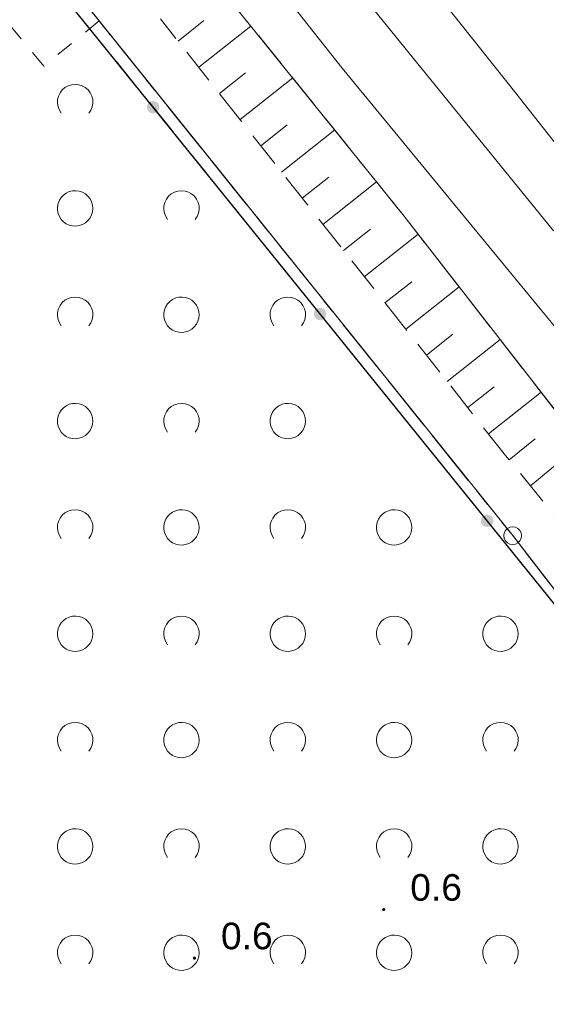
# Model space of a CAD drawing. Extents: x 5474185 to 5474933, y 5916077 to 5916824.
# Tile 96 of 256: x 5474430 to 5474445, y 5916633 to 5916661. Entities that reach past the tile are written whole.
import ezdxf

# ---------------------------------------------------------------- set-up
doc = ezdxf.new("R2010")
doc.units = 0
for name, pattern in [('PRZER1-1', [1, 0.5, -0.5]), ('PRZER2-1', [1.5, 1, -0.5]), ('PRZER3-1', [2, 1.5, -0.5])]:
    doc.linetypes.add(name, pattern=pattern)
for name, color, linetype, lineweight in [('GEPPGD', 253, 'CONTINUOUS', 18), ('GESDZI', 253, 'CONTINUOUS', 18), ('GESKKL', 253, 'CONTINUOUS', 18), ('GESUZY', 253, 'CONTINUOUS', 18), ('GSLKOG', 253, 'CONTINUOUS', 35), ('GSPWPN', 253, 'CONTINUOUS', 13), ('GSPWPN_O', 253, 'CONTINUOUS', 13), ('GSSPDR', 253, 'CONTINUOUS', 18), ('GSSTZI', 254, 'CONTINUOUS', 18), ('GSSZAD', 254, 'CONTINUOUS', 18), ('GSSZSN', 254, 'CONTINUOUS', 18)]:
    doc.layers.add(name, color=color, linetype=linetype, lineweight=lineweight)
doc.styles.add('Arial', font='arial.ttf')

msp = doc.modelspace()

# ---------------------------------------------------------------- hatches: boundary and pattern name
at = {"layer": 'GSLKOG'}
for points in [[(5474433.526898, 5916657.953057), (5474433.482493, 5916657.963791), (5474433.442378, 5916657.985651), (5474433.409289, 5916658.017149), (5474433.385479, 5916658.056138), (5474433.372572, 5916658.099961), (5474433.371446, 5916658.145631), (5474433.38218, 5916658.190036), (5474433.40404, 5916658.230151), (5474433.435538, 5916658.263241), (5474433.474526, 5916658.28705), (5474433.51835, 5916658.299958), (5474433.56402, 5916658.301084), (5474433.608425, 5916658.29035), (5474433.64854, 5916658.26849), (5474433.681629, 5916658.236992), (5474433.705439, 5916658.198003), (5474433.718346, 5916658.15418), (5474433.719472, 5916658.10851), (5474433.708739, 5916658.064105), (5474433.686878, 5916658.02399), (5474433.65538, 5916657.9909), (5474433.616392, 5916657.967091), (5474433.572568, 5916657.954183)], [(5474433.526898, 5916657.953057), (5474433.482493, 5916657.963791), (5474433.442378, 5916657.985651), (5474433.409289, 5916658.017149), (5474433.385479, 5916658.056138), (5474433.372572, 5916658.099961), (5474433.371446, 5916658.145631), (5474433.38218, 5916658.190036), (5474433.40404, 5916658.230151), (5474433.435538, 5916658.263241), (5474433.474526, 5916658.28705), (5474433.51835, 5916658.299958), (5474433.56402, 5916658.301084), (5474433.608425, 5916658.29035), (5474433.64854, 5916658.26849), (5474433.681629, 5916658.236992), (5474433.705439, 5916658.198003), (5474433.718346, 5916658.15418), (5474433.719472, 5916658.10851), (5474433.708739, 5916658.064105), (5474433.686878, 5916658.02399), (5474433.65538, 5916657.9909), (5474433.616392, 5916657.967091), (5474433.572568, 5916657.954183)], [(5474438.237816, 5916652.117198), (5474438.193411, 5916652.127932), (5474438.153296, 5916652.149792), (5474438.120207, 5916652.18129), (5474438.096397, 5916652.220279), (5474438.08349, 5916652.264102), (5474438.082364, 5916652.309772), (5474438.093098, 5916652.354177), (5474438.114958, 5916652.394292), (5474438.146456, 5916652.427381), (5474438.185444, 5916652.451191), (5474438.229268, 5916652.464098), (5474438.274938, 5916652.465225), (5474438.319343, 5916652.454491), (5474438.359458, 5916652.43263), (5474438.392547, 5916652.401133), (5474438.416357, 5916652.362144), (5474438.429264, 5916652.318321), (5474438.43039, 5916652.272651), (5474438.419657, 5916652.228246), (5474438.397796, 5916652.188131), (5474438.366299, 5916652.155041), (5474438.32731, 5916652.131232), (5474438.283487, 5916652.118324)], [(5474438.237816, 5916652.117198), (5474438.193411, 5916652.127932), (5474438.153296, 5916652.149792), (5474438.120207, 5916652.18129), (5474438.096397, 5916652.220279), (5474438.08349, 5916652.264102), (5474438.082364, 5916652.309772), (5474438.093098, 5916652.354177), (5474438.114958, 5916652.394292), (5474438.146456, 5916652.427381), (5474438.185444, 5916652.451191), (5474438.229268, 5916652.464098), (5474438.274938, 5916652.465225), (5474438.319343, 5916652.454491), (5474438.359458, 5916652.43263), (5474438.392547, 5916652.401133), (5474438.416357, 5916652.362144), (5474438.429264, 5916652.318321), (5474438.43039, 5916652.272651), (5474438.419657, 5916652.228246), (5474438.397796, 5916652.188131), (5474438.366299, 5916652.155041), (5474438.32731, 5916652.131232), (5474438.283487, 5916652.118324)], [(5474442.948735, 5916646.281339), (5474442.904329, 5916646.292073), (5474442.864215, 5916646.313933), (5474442.831125, 5916646.345431), (5474442.807315, 5916646.38442), (5474442.794408, 5916646.428243), (5474442.793282, 5916646.473913), (5474442.804016, 5916646.518318), (5474442.825876, 5916646.558433), (5474442.857374, 5916646.591522), (5474442.896362, 5916646.615332), (5474442.940186, 5916646.628239), (5474442.985856, 5916646.629366), (5474443.030261, 5916646.618632), (5474443.070376, 5916646.596771), (5474443.103465, 5916646.565274), (5474443.127275, 5916646.526285), (5474443.140182, 5916646.482462), (5474443.141309, 5916646.436792), (5474443.130575, 5916646.392387), (5474443.108714, 5916646.352272), (5474443.077217, 5916646.319182), (5474443.038228, 5916646.295373), (5474442.994405, 5916646.282465)], [(5474442.948735, 5916646.281339), (5474442.904329, 5916646.292073), (5474442.864215, 5916646.313933), (5474442.831125, 5916646.345431), (5474442.807315, 5916646.38442), (5474442.794408, 5916646.428243), (5474442.793282, 5916646.473913), (5474442.804016, 5916646.518318), (5474442.825876, 5916646.558433), (5474442.857374, 5916646.591522), (5474442.896362, 5916646.615332), (5474442.940186, 5916646.628239), (5474442.985856, 5916646.629366), (5474443.030261, 5916646.618632), (5474443.070376, 5916646.596771), (5474443.103465, 5916646.565274), (5474443.127275, 5916646.526285), (5474443.140182, 5916646.482462), (5474443.141309, 5916646.436792), (5474443.130575, 5916646.392387), (5474443.108714, 5916646.352272), (5474443.077217, 5916646.319182), (5474443.038228, 5916646.295373), (5474442.994405, 5916646.282465)]]:
    msp.add_hatch(color=256, dxfattribs=at).paths.add_polyline_path(points)
at = {"layer": 'GSPWPN'}
for points in [[(5474440.05, 5916635.445), (5474440.038353, 5916635.446533), (5474440.0275, 5916635.451029), (5474440.01818, 5916635.45818), (5474440.011029, 5916635.4675), (5474440.006533, 5916635.478353), (5474440.005, 5916635.49), (5474440.006533, 5916635.501647), (5474440.011029, 5916635.5125), (5474440.01818, 5916635.52182), (5474440.0275, 5916635.528971), (5474440.038353, 5916635.533467), (5474440.05, 5916635.535), (5474440.061647, 5916635.533467), (5474440.0725, 5916635.528971), (5474440.08182, 5916635.52182), (5474440.088971, 5916635.5125), (5474440.093467, 5916635.501647), (5474440.095, 5916635.49), (5474440.093467, 5916635.478353), (5474440.088971, 5916635.4675), (5474440.08182, 5916635.45818), (5474440.0725, 5916635.451029), (5474440.061647, 5916635.446533)], [(5474434.71, 5916634.075), (5474434.698353, 5916634.076533), (5474434.6875, 5916634.081029), (5474434.67818, 5916634.08818), (5474434.671029, 5916634.0975), (5474434.666533, 5916634.108353), (5474434.665, 5916634.12), (5474434.666533, 5916634.131647), (5474434.671029, 5916634.1425), (5474434.67818, 5916634.15182), (5474434.6875, 5916634.158971), (5474434.698353, 5916634.163467), (5474434.71, 5916634.165), (5474434.721647, 5916634.163467), (5474434.7325, 5916634.158971), (5474434.74182, 5916634.15182), (5474434.748971, 5916634.1425), (5474434.753467, 5916634.131647), (5474434.755, 5916634.12), (5474434.753467, 5916634.108353), (5474434.748971, 5916634.0975), (5474434.74182, 5916634.08818), (5474434.7325, 5916634.081029), (5474434.721647, 5916634.076533)]]:
    msp.add_hatch(color=256, dxfattribs=at).paths.add_polyline_path(points)

# ---------------------------------------------------------------- linework, layer by layer
at = {"layer": 'GEPPGD', "elevation": 10.24, "flags": 128}
msp.add_lwpolyline([(5474443.69, 5916646.29), (5474443.767254, 5916646.277764), (5474443.836946, 5916646.242254), (5474443.892254, 5916646.186946), (5474443.927764, 5916646.117254), (5474443.94, 5916646.04), (5474443.927764, 5916645.962746), (5474443.892254, 5916645.893054), (5474443.836946, 5916645.837746), (5474443.767254, 5916645.802236), (5474443.69, 5916645.79), (5474443.612746, 5916645.802236), (5474443.543054, 5916645.837746), (5474443.487746, 5916645.893054), (5474443.452236, 5916645.962746), (5474443.44, 5916646.04), (5474443.452236, 5916646.117254), (5474443.487746, 5916646.186946), (5474443.543054, 5916646.242254), (5474443.612746, 5916646.277764), (5474443.69, 5916646.29)], close=True, dxfattribs=at)
at = {"layer": 'GESDZI', "linetype": 'Continuous', "lineweight": 13}
for p, q in [((5474443.69, 5916646.04, 10.22), (5474393.53, 5916708.46, 10.22)), ((5474393.53, 5916708.46, 10.22), (5474443.69, 5916646.04, 10.22)), ((5474455.96, 5916630.15, 10.22), (5474443.69, 5916646.04, 10.22)), ((5474443.69, 5916646.04, 10.22), (5474455.96, 5916630.15, 10.22))]:
    msp.add_line(p, q, dxfattribs=at)
at = {"layer": 'GESDZI', "linetype": 'Continuous', "lineweight": 13, "elevation": 10.22, "flags": 128}
msp.add_lwpolyline([(5474443.69, 5916646.04), (5474393.53, 5916708.46), (5474352.63, 5916757.58), (5474351.73, 5916758.9), (5474246, 5916681.43), (5474241.05, 5916671.19), (5474244.02, 5916663.45), (5474255.17, 5916645.95), (5474272.74, 5916621.91), (5474307.08, 5916579.16), (5474342.29, 5916532.08), (5474455.96, 5916630.15), (5474443.69, 5916646.04)], close=True, dxfattribs=at)
at = {"layer": 'GESKKL', "linetype": 'PRZER3-1', "lineweight": 13}
for p, q in [((5474432.02, 5916660.56, 10.06), (5474416.4, 5916680, 10.06)), ((5474443.69, 5916646.04, 10.06), (5474432.02, 5916660.56, 10.06)), ((5474455.96, 5916630.15, 10.06), (5474443.69, 5916646.04, 10.06))]:
    msp.add_line(p, q, dxfattribs=at)
at = {"layer": 'GESUZY', "linetype": 'PRZER1-1', "lineweight": 13}
for p, q in [((5474416.4, 5916680, 10.08), (5474432.02, 5916660.56, 10.08)), ((5474430.46, 5916659.28, 10.08), (5474415.52, 5916677.36, 10.08)), ((5474432.02, 5916660.56, 10.08), (5474430.46, 5916659.28, 10.08)), ((5474443.69, 5916646.04, 10.08), (5474432.02, 5916660.56, 10.08)), ((5474432.02, 5916660.56, 10.08), (5474443.69, 5916646.04, 10.08)), ((5474455.96, 5916630.15, 10.08), (5474443.69, 5916646.04, 10.08)), ((5474443.69, 5916646.04, 10.08), (5474455.96, 5916630.15, 10.08))]:
    msp.add_line(p, q, dxfattribs=at)
at = {"layer": 'GSLKOG', "linetype": 'Continuous', "lineweight": 30}
msp.add_line((5474450.6, 5916637, 10.18), (5474411.78, 5916685.09, 10.18), dxfattribs=at)
at = {"layer": 'GSSPDR', "linetype": 'Continuous', "lineweight": 13}
for p, q in [((5474438.88, 5916659.23, 10.18), (5474430.03, 5916670.45, 10.18)), ((5474432.51, 5916669.84, 10.18), (5474444.84, 5916654.64, 10.18)), ((5474443.6, 5916658.75, 10.18), (5474437.28, 5916666.68, 10.18)), ((5474432.76, 5916664.81, 10.18), (5474440.59, 5916655.1, 10.18)), ((5474465.57, 5916626.76, 10.18), (5474438.88, 5916659.23, 10.18)), ((5474450.65, 5916649.77, 10.18), (5474443.6, 5916658.75, 10.18)), ((5474440.59, 5916655.1, 10.18), (5474448.48, 5916644.95, 10.18))]:
    msp.add_line(p, q, dxfattribs=at)
at = {"layer": 'GSSTZI', "linetype": 'PRZER2-1', "lineweight": 13}
msp.add_line((5474411.78, 5916685.09, 10.1), (5474450.6, 5916637, 10.1), dxfattribs=at)
at = {"layer": 'GSSZAD', "linetype": 'PRZER2-1', "lineweight": 13}
msp.add_line((5474411.78, 5916685.09, 10.1), (5474450.6, 5916637, 10.1), dxfattribs=at)
at = {"layer": 'GSSZAD', "elevation": 10.1, "flags": 128}
for points in [[(5474430.954688, 5916657.958505), (5474430.899433, 5916658.044136), (5474430.862688, 5916658.139191), (5474430.84598, 5916658.239723), (5474430.850002, 5916658.341554), (5474430.874588, 5916658.440454), (5474430.918717, 5916658.532315), (5474430.980554, 5916658.61332), (5474431.057532, 5916658.680104), (5474431.146452, 5916658.729894), (5474431.24362, 5916658.760619), (5474431.345, 5916658.771005), (5474431.44638, 5916658.760619), (5474431.543548, 5916658.729894), (5474431.632468, 5916658.680104), (5474431.709446, 5916658.61332), (5474431.771283, 5916658.532315), (5474431.815412, 5916658.440454), (5474431.839998, 5916658.341554), (5474431.84402, 5916658.239723), (5474431.827312, 5916658.139191), (5474431.790567, 5916658.044136), (5474431.735312, 5916657.958505)], [(5474433.954688, 5916654.958505), (5474433.899433, 5916655.044136), (5474433.862688, 5916655.139191), (5474433.84598, 5916655.239723), (5474433.850002, 5916655.341554), (5474433.874588, 5916655.440454), (5474433.918717, 5916655.532315), (5474433.980554, 5916655.61332), (5474434.057532, 5916655.680104), (5474434.146452, 5916655.729894), (5474434.24362, 5916655.760619), (5474434.345, 5916655.771005), (5474434.44638, 5916655.760619), (5474434.543548, 5916655.729894), (5474434.632468, 5916655.680104), (5474434.709446, 5916655.61332), (5474434.771283, 5916655.532315), (5474434.815412, 5916655.440454), (5474434.839998, 5916655.341554), (5474434.84402, 5916655.239723), (5474434.827312, 5916655.139191), (5474434.790567, 5916655.044136), (5474434.735312, 5916654.958505)], [(5474430.954688, 5916651.958505), (5474430.899433, 5916652.044136), (5474430.862688, 5916652.139191), (5474430.84598, 5916652.239723), (5474430.850002, 5916652.341554), (5474430.874588, 5916652.440454), (5474430.918717, 5916652.532315), (5474430.980554, 5916652.61332), (5474431.057532, 5916652.680104), (5474431.146452, 5916652.729894), (5474431.24362, 5916652.760619), (5474431.345, 5916652.771005), (5474431.44638, 5916652.760619), (5474431.543548, 5916652.729894), (5474431.632468, 5916652.680104), (5474431.709446, 5916652.61332), (5474431.771283, 5916652.532315), (5474431.815412, 5916652.440454), (5474431.839998, 5916652.341554), (5474431.84402, 5916652.239723), (5474431.827312, 5916652.139191), (5474431.790567, 5916652.044136), (5474431.735312, 5916651.958505)], [(5474436.954688, 5916651.958505), (5474436.899433, 5916652.044136), (5474436.862688, 5916652.139191), (5474436.84598, 5916652.239723), (5474436.850002, 5916652.341554), (5474436.874588, 5916652.440454), (5474436.918717, 5916652.532315), (5474436.980554, 5916652.61332), (5474437.057532, 5916652.680104), (5474437.146452, 5916652.729894), (5474437.24362, 5916652.760619), (5474437.345, 5916652.771005), (5474437.44638, 5916652.760619), (5474437.543548, 5916652.729894), (5474437.632468, 5916652.680104), (5474437.709446, 5916652.61332), (5474437.771283, 5916652.532315), (5474437.815412, 5916652.440454), (5474437.839998, 5916652.341554), (5474437.84402, 5916652.239723), (5474437.827312, 5916652.139191), (5474437.790567, 5916652.044136), (5474437.735312, 5916651.958505)], [(5474433.954688, 5916648.958505), (5474433.899433, 5916649.044136), (5474433.862688, 5916649.139191), (5474433.84598, 5916649.239723), (5474433.850002, 5916649.341554), (5474433.874588, 5916649.440454), (5474433.918717, 5916649.532315), (5474433.980554, 5916649.61332), (5474434.057532, 5916649.680104), (5474434.146452, 5916649.729894), (5474434.24362, 5916649.760619), (5474434.345, 5916649.771005), (5474434.44638, 5916649.760619), (5474434.543548, 5916649.729894), (5474434.632468, 5916649.680104), (5474434.709446, 5916649.61332), (5474434.771283, 5916649.532315), (5474434.815412, 5916649.440454), (5474434.839998, 5916649.341554), (5474434.84402, 5916649.239723), (5474434.827312, 5916649.139191), (5474434.790567, 5916649.044136), (5474434.735312, 5916648.958505)], [(5474430.954688, 5916645.958505), (5474430.899433, 5916646.044136), (5474430.862688, 5916646.139191), (5474430.84598, 5916646.239723), (5474430.850002, 5916646.341554), (5474430.874588, 5916646.440454), (5474430.918717, 5916646.532315), (5474430.980554, 5916646.61332), (5474431.057532, 5916646.680104), (5474431.146452, 5916646.729894), (5474431.24362, 5916646.760619), (5474431.345, 5916646.771005), (5474431.44638, 5916646.760619), (5474431.543548, 5916646.729894), (5474431.632468, 5916646.680104), (5474431.709446, 5916646.61332), (5474431.771283, 5916646.532315), (5474431.815412, 5916646.440454), (5474431.839998, 5916646.341554), (5474431.84402, 5916646.239723), (5474431.827312, 5916646.139191), (5474431.790567, 5916646.044136), (5474431.735312, 5916645.958505)], [(5474436.954688, 5916645.958505), (5474436.899433, 5916646.044136), (5474436.862688, 5916646.139191), (5474436.84598, 5916646.239723), (5474436.850002, 5916646.341554), (5474436.874588, 5916646.440454), (5474436.918717, 5916646.532315), (5474436.980554, 5916646.61332), (5474437.057532, 5916646.680104), (5474437.146452, 5916646.729894), (5474437.24362, 5916646.760619), (5474437.345, 5916646.771005), (5474437.44638, 5916646.760619), (5474437.543548, 5916646.729894), (5474437.632468, 5916646.680104), (5474437.709446, 5916646.61332), (5474437.771283, 5916646.532315), (5474437.815412, 5916646.440454), (5474437.839998, 5916646.341554), (5474437.84402, 5916646.239723), (5474437.827312, 5916646.139191), (5474437.790567, 5916646.044136), (5474437.735312, 5916645.958505)], [(5474433.954688, 5916642.958505), (5474433.899433, 5916643.044136), (5474433.862688, 5916643.139191), (5474433.84598, 5916643.239723), (5474433.850002, 5916643.341554), (5474433.874588, 5916643.440454), (5474433.918717, 5916643.532315), (5474433.980554, 5916643.61332), (5474434.057532, 5916643.680104), (5474434.146452, 5916643.729894), (5474434.24362, 5916643.760619), (5474434.345, 5916643.771005), (5474434.44638, 5916643.760619), (5474434.543548, 5916643.729894), (5474434.632468, 5916643.680104), (5474434.709446, 5916643.61332), (5474434.771283, 5916643.532315), (5474434.815412, 5916643.440454), (5474434.839998, 5916643.341554), (5474434.84402, 5916643.239723), (5474434.827312, 5916643.139191), (5474434.790567, 5916643.044136), (5474434.735312, 5916642.958505)], [(5474439.954688, 5916642.958505), (5474439.899433, 5916643.044136), (5474439.862688, 5916643.139191), (5474439.84598, 5916643.239723), (5474439.850002, 5916643.341554), (5474439.874588, 5916643.440454), (5474439.918717, 5916643.532315), (5474439.980554, 5916643.61332), (5474440.057532, 5916643.680104), (5474440.146452, 5916643.729894), (5474440.24362, 5916643.760619), (5474440.345, 5916643.771005), (5474440.44638, 5916643.760619), (5474440.543548, 5916643.729894), (5474440.632468, 5916643.680104), (5474440.709446, 5916643.61332), (5474440.771283, 5916643.532315), (5474440.815412, 5916643.440454), (5474440.839998, 5916643.341554), (5474440.84402, 5916643.239723), (5474440.827312, 5916643.139191), (5474440.790567, 5916643.044136), (5474440.735312, 5916642.958505)], [(5474430.954688, 5916639.958505), (5474430.899433, 5916640.044136), (5474430.862688, 5916640.139191), (5474430.84598, 5916640.239723), (5474430.850002, 5916640.341554), (5474430.874588, 5916640.440454), (5474430.918717, 5916640.532315), (5474430.980554, 5916640.61332), (5474431.057532, 5916640.680104), (5474431.146452, 5916640.729894), (5474431.24362, 5916640.760619), (5474431.345, 5916640.771005), (5474431.44638, 5916640.760619), (5474431.543548, 5916640.729894), (5474431.632468, 5916640.680104), (5474431.709446, 5916640.61332), (5474431.771283, 5916640.532315), (5474431.815412, 5916640.440454), (5474431.839998, 5916640.341554), (5474431.84402, 5916640.239723), (5474431.827312, 5916640.139191), (5474431.790567, 5916640.044136), (5474431.735312, 5916639.958505)], [(5474436.954688, 5916639.958505), (5474436.899433, 5916640.044136), (5474436.862688, 5916640.139191), (5474436.84598, 5916640.239723), (5474436.850002, 5916640.341554), (5474436.874588, 5916640.440454), (5474436.918717, 5916640.532315), (5474436.980554, 5916640.61332), (5474437.057532, 5916640.680104), (5474437.146452, 5916640.729894), (5474437.24362, 5916640.760619), (5474437.345, 5916640.771005), (5474437.44638, 5916640.760619), (5474437.543548, 5916640.729894), (5474437.632468, 5916640.680104), (5474437.709446, 5916640.61332), (5474437.771283, 5916640.532315), (5474437.815412, 5916640.440454), (5474437.839998, 5916640.341554), (5474437.84402, 5916640.239723), (5474437.827312, 5916640.139191), (5474437.790567, 5916640.044136), (5474437.735312, 5916639.958505)], [(5474442.954688, 5916639.958505), (5474442.899433, 5916640.044136), (5474442.862688, 5916640.139191), (5474442.84598, 5916640.239723), (5474442.850002, 5916640.341554), (5474442.874588, 5916640.440454), (5474442.918717, 5916640.532315), (5474442.980554, 5916640.61332), (5474443.057532, 5916640.680104), (5474443.146452, 5916640.729894), (5474443.24362, 5916640.760619), (5474443.345, 5916640.771005), (5474443.44638, 5916640.760619), (5474443.543548, 5916640.729894), (5474443.632468, 5916640.680104), (5474443.709446, 5916640.61332), (5474443.771283, 5916640.532315), (5474443.815412, 5916640.440454), (5474443.839998, 5916640.341554), (5474443.84402, 5916640.239723), (5474443.827312, 5916640.139191), (5474443.790567, 5916640.044136), (5474443.735312, 5916639.958505)], [(5474433.954688, 5916636.958505), (5474433.899433, 5916637.044136), (5474433.862688, 5916637.139191), (5474433.84598, 5916637.239723), (5474433.850002, 5916637.341554), (5474433.874588, 5916637.440454), (5474433.918717, 5916637.532315), (5474433.980554, 5916637.61332), (5474434.057532, 5916637.680104), (5474434.146452, 5916637.729894), (5474434.24362, 5916637.760619), (5474434.345, 5916637.771005), (5474434.44638, 5916637.760619), (5474434.543548, 5916637.729894), (5474434.632468, 5916637.680104), (5474434.709446, 5916637.61332), (5474434.771283, 5916637.532315), (5474434.815412, 5916637.440454), (5474434.839998, 5916637.341554), (5474434.84402, 5916637.239723), (5474434.827312, 5916637.139191), (5474434.790567, 5916637.044136), (5474434.735312, 5916636.958505)], [(5474439.954688, 5916636.958505), (5474439.899433, 5916637.044136), (5474439.862688, 5916637.139191), (5474439.84598, 5916637.239723), (5474439.850002, 5916637.341554), (5474439.874588, 5916637.440454), (5474439.918717, 5916637.532315), (5474439.980554, 5916637.61332), (5474440.057532, 5916637.680104), (5474440.146452, 5916637.729894), (5474440.24362, 5916637.760619), (5474440.345, 5916637.771005), (5474440.44638, 5916637.760619), (5474440.543548, 5916637.729894), (5474440.632468, 5916637.680104), (5474440.709446, 5916637.61332), (5474440.771283, 5916637.532315), (5474440.815412, 5916637.440454), (5474440.839998, 5916637.341554), (5474440.84402, 5916637.239723), (5474440.827312, 5916637.139191), (5474440.790567, 5916637.044136), (5474440.735312, 5916636.958505)], [(5474430.954688, 5916633.958505), (5474430.899433, 5916634.044136), (5474430.862688, 5916634.139191), (5474430.84598, 5916634.239723), (5474430.850002, 5916634.341554), (5474430.874588, 5916634.440454), (5474430.918717, 5916634.532315), (5474430.980554, 5916634.61332), (5474431.057532, 5916634.680104), (5474431.146452, 5916634.729894), (5474431.24362, 5916634.760619), (5474431.345, 5916634.771005), (5474431.44638, 5916634.760619), (5474431.543548, 5916634.729894), (5474431.632468, 5916634.680104), (5474431.709446, 5916634.61332), (5474431.771283, 5916634.532315), (5474431.815412, 5916634.440454), (5474431.839998, 5916634.341554), (5474431.84402, 5916634.239723), (5474431.827312, 5916634.139191), (5474431.790567, 5916634.044136), (5474431.735312, 5916633.958505)], [(5474436.954688, 5916633.958505), (5474436.899433, 5916634.044136), (5474436.862688, 5916634.139191), (5474436.84598, 5916634.239723), (5474436.850002, 5916634.341554), (5474436.874588, 5916634.440454), (5474436.918717, 5916634.532315), (5474436.980554, 5916634.61332), (5474437.057532, 5916634.680104), (5474437.146452, 5916634.729894), (5474437.24362, 5916634.760619), (5474437.345, 5916634.771005), (5474437.44638, 5916634.760619), (5474437.543548, 5916634.729894), (5474437.632468, 5916634.680104), (5474437.709446, 5916634.61332), (5474437.771283, 5916634.532315), (5474437.815412, 5916634.440454), (5474437.839998, 5916634.341554), (5474437.84402, 5916634.239723), (5474437.827312, 5916634.139191), (5474437.790567, 5916634.044136), (5474437.735312, 5916633.958505)], [(5474442.954688, 5916633.958505), (5474442.899433, 5916634.044136), (5474442.862688, 5916634.139191), (5474442.84598, 5916634.239723), (5474442.850002, 5916634.341554), (5474442.874588, 5916634.440454), (5474442.918717, 5916634.532315), (5474442.980554, 5916634.61332), (5474443.057532, 5916634.680104), (5474443.146452, 5916634.729894), (5474443.24362, 5916634.760619), (5474443.345, 5916634.771005), (5474443.44638, 5916634.760619), (5474443.543548, 5916634.729894), (5474443.632468, 5916634.680104), (5474443.709446, 5916634.61332), (5474443.771283, 5916634.532315), (5474443.815412, 5916634.440454), (5474443.839998, 5916634.341554), (5474443.84402, 5916634.239723), (5474443.827312, 5916634.139191), (5474443.790567, 5916634.044136), (5474443.735312, 5916633.958505)]]:
    msp.add_lwpolyline(points, dxfattribs=at)
for points in [[(5474431.845, 5916655.271005), (5474431.835964, 5916655.365631), (5474431.809184, 5916655.456836), (5474431.765627, 5916655.541325), (5474431.706867, 5916655.616045), (5474431.635028, 5916655.678293), (5474431.552708, 5916655.725821), (5474431.462879, 5916655.756911), (5474431.368791, 5916655.770439), (5474431.273843, 5916655.765916), (5474431.181466, 5916655.743505), (5474431.095, 5916655.704018), (5474431.01757, 5916655.64888), (5474430.951973, 5916655.580084), (5474430.900582, 5916655.500118), (5474430.865254, 5916655.411871), (5474430.847264, 5916655.318533), (5474430.847264, 5916655.223477), (5474430.865254, 5916655.130139), (5474430.900582, 5916655.041892), (5474430.951973, 5916654.961926), (5474431.01757, 5916654.89313), (5474431.095, 5916654.837992), (5474431.181466, 5916654.798505), (5474431.273843, 5916654.776094), (5474431.368791, 5916654.771571), (5474431.462879, 5916654.785099), (5474431.552708, 5916654.816189), (5474431.635028, 5916654.863717), (5474431.706867, 5916654.925965), (5474431.765627, 5916655.000685), (5474431.809184, 5916655.085174), (5474431.835964, 5916655.176379), (5474431.845, 5916655.271005)], [(5474434.845, 5916652.271005), (5474434.835964, 5916652.365631), (5474434.809184, 5916652.456836), (5474434.765627, 5916652.541325), (5474434.706867, 5916652.616045), (5474434.635028, 5916652.678293), (5474434.552708, 5916652.725821), (5474434.462879, 5916652.756911), (5474434.368791, 5916652.770439), (5474434.273843, 5916652.765916), (5474434.181466, 5916652.743505), (5474434.095, 5916652.704018), (5474434.01757, 5916652.64888), (5474433.951973, 5916652.580084), (5474433.900582, 5916652.500118), (5474433.865254, 5916652.411871), (5474433.847264, 5916652.318533), (5474433.847264, 5916652.223477), (5474433.865254, 5916652.130139), (5474433.900582, 5916652.041892), (5474433.951973, 5916651.961926), (5474434.01757, 5916651.89313), (5474434.095, 5916651.837992), (5474434.181466, 5916651.798505), (5474434.273843, 5916651.776094), (5474434.368791, 5916651.771571), (5474434.462879, 5916651.785099), (5474434.552708, 5916651.816189), (5474434.635028, 5916651.863717), (5474434.706867, 5916651.925965), (5474434.765627, 5916652.000685), (5474434.809184, 5916652.085174), (5474434.835964, 5916652.176379), (5474434.845, 5916652.271005)], [(5474431.845, 5916649.271005), (5474431.835964, 5916649.365631), (5474431.809184, 5916649.456836), (5474431.765627, 5916649.541325), (5474431.706867, 5916649.616045), (5474431.635028, 5916649.678293), (5474431.552708, 5916649.725821), (5474431.462879, 5916649.756911), (5474431.368791, 5916649.770439), (5474431.273843, 5916649.765916), (5474431.181466, 5916649.743505), (5474431.095, 5916649.704018), (5474431.01757, 5916649.64888), (5474430.951973, 5916649.580084), (5474430.900582, 5916649.500118), (5474430.865254, 5916649.411871), (5474430.847264, 5916649.318533), (5474430.847264, 5916649.223477), (5474430.865254, 5916649.130139), (5474430.900582, 5916649.041892), (5474430.951973, 5916648.961926), (5474431.01757, 5916648.89313), (5474431.095, 5916648.837992), (5474431.181466, 5916648.798505), (5474431.273843, 5916648.776094), (5474431.368791, 5916648.771571), (5474431.462879, 5916648.785099), (5474431.552708, 5916648.816189), (5474431.635028, 5916648.863717), (5474431.706867, 5916648.925965), (5474431.765627, 5916649.000685), (5474431.809184, 5916649.085174), (5474431.835964, 5916649.176379), (5474431.845, 5916649.271005)], [(5474437.845, 5916649.271005), (5474437.835964, 5916649.365631), (5474437.809184, 5916649.456836), (5474437.765627, 5916649.541325), (5474437.706867, 5916649.616045), (5474437.635028, 5916649.678293), (5474437.552708, 5916649.725821), (5474437.462879, 5916649.756911), (5474437.368791, 5916649.770439), (5474437.273843, 5916649.765916), (5474437.181466, 5916649.743505), (5474437.095, 5916649.704018), (5474437.01757, 5916649.64888), (5474436.951973, 5916649.580084), (5474436.900582, 5916649.500118), (5474436.865254, 5916649.411871), (5474436.847264, 5916649.318533), (5474436.847264, 5916649.223477), (5474436.865254, 5916649.130139), (5474436.900582, 5916649.041892), (5474436.951973, 5916648.961926), (5474437.01757, 5916648.89313), (5474437.095, 5916648.837992), (5474437.181466, 5916648.798505), (5474437.273843, 5916648.776094), (5474437.368791, 5916648.771571), (5474437.462879, 5916648.785099), (5474437.552708, 5916648.816189), (5474437.635028, 5916648.863717), (5474437.706867, 5916648.925965), (5474437.765627, 5916649.000685), (5474437.809184, 5916649.085174), (5474437.835964, 5916649.176379), (5474437.845, 5916649.271005)], [(5474434.845, 5916646.271005), (5474434.835964, 5916646.365631), (5474434.809184, 5916646.456836), (5474434.765627, 5916646.541325), (5474434.706867, 5916646.616045), (5474434.635028, 5916646.678293), (5474434.552708, 5916646.725821), (5474434.462879, 5916646.756911), (5474434.368791, 5916646.770439), (5474434.273843, 5916646.765916), (5474434.181466, 5916646.743505), (5474434.095, 5916646.704018), (5474434.01757, 5916646.64888), (5474433.951973, 5916646.580084), (5474433.900582, 5916646.500118), (5474433.865254, 5916646.411871), (5474433.847264, 5916646.318533), (5474433.847264, 5916646.223477), (5474433.865254, 5916646.130139), (5474433.900582, 5916646.041892), (5474433.951973, 5916645.961926), (5474434.01757, 5916645.89313), (5474434.095, 5916645.837992), (5474434.181466, 5916645.798505), (5474434.273843, 5916645.776094), (5474434.368791, 5916645.771571), (5474434.462879, 5916645.785099), (5474434.552708, 5916645.816189), (5474434.635028, 5916645.863717), (5474434.706867, 5916645.925965), (5474434.765627, 5916646.000685), (5474434.809184, 5916646.085174), (5474434.835964, 5916646.176379), (5474434.845, 5916646.271005)], [(5474440.845, 5916646.271005), (5474440.835964, 5916646.365631), (5474440.809184, 5916646.456836), (5474440.765627, 5916646.541325), (5474440.706867, 5916646.616045), (5474440.635028, 5916646.678293), (5474440.552708, 5916646.725821), (5474440.462879, 5916646.756911), (5474440.368791, 5916646.770439), (5474440.273843, 5916646.765916), (5474440.181466, 5916646.743505), (5474440.095, 5916646.704018), (5474440.01757, 5916646.64888), (5474439.951973, 5916646.580084), (5474439.900582, 5916646.500118), (5474439.865254, 5916646.411871), (5474439.847264, 5916646.318533), (5474439.847264, 5916646.223477), (5474439.865254, 5916646.130139), (5474439.900582, 5916646.041892), (5474439.951973, 5916645.961926), (5474440.01757, 5916645.89313), (5474440.095, 5916645.837992), (5474440.181466, 5916645.798505), (5474440.273843, 5916645.776094), (5474440.368791, 5916645.771571), (5474440.462879, 5916645.785099), (5474440.552708, 5916645.816189), (5474440.635028, 5916645.863717), (5474440.706867, 5916645.925965), (5474440.765627, 5916646.000685), (5474440.809184, 5916646.085174), (5474440.835964, 5916646.176379), (5474440.845, 5916646.271005)], [(5474431.845, 5916643.271005), (5474431.835964, 5916643.365631), (5474431.809184, 5916643.456836), (5474431.765627, 5916643.541325), (5474431.706867, 5916643.616045), (5474431.635028, 5916643.678293), (5474431.552708, 5916643.725821), (5474431.462879, 5916643.756911), (5474431.368791, 5916643.770439), (5474431.273843, 5916643.765916), (5474431.181466, 5916643.743505), (5474431.095, 5916643.704018), (5474431.01757, 5916643.64888), (5474430.951973, 5916643.580084), (5474430.900582, 5916643.500118), (5474430.865254, 5916643.411871), (5474430.847264, 5916643.318533), (5474430.847264, 5916643.223477), (5474430.865254, 5916643.130139), (5474430.900582, 5916643.041892), (5474430.951973, 5916642.961926), (5474431.01757, 5916642.89313), (5474431.095, 5916642.837992), (5474431.181466, 5916642.798505), (5474431.273843, 5916642.776094), (5474431.368791, 5916642.771571), (5474431.462879, 5916642.785099), (5474431.552708, 5916642.816189), (5474431.635028, 5916642.863717), (5474431.706867, 5916642.925965), (5474431.765627, 5916643.000685), (5474431.809184, 5916643.085174), (5474431.835964, 5916643.176379), (5474431.845, 5916643.271005)], [(5474437.845, 5916643.271005), (5474437.835964, 5916643.365631), (5474437.809184, 5916643.456836), (5474437.765627, 5916643.541325), (5474437.706867, 5916643.616045), (5474437.635028, 5916643.678293), (5474437.552708, 5916643.725821), (5474437.462879, 5916643.756911), (5474437.368791, 5916643.770439), (5474437.273843, 5916643.765916), (5474437.181466, 5916643.743505), (5474437.095, 5916643.704018), (5474437.01757, 5916643.64888), (5474436.951973, 5916643.580084), (5474436.900582, 5916643.500118), (5474436.865254, 5916643.411871), (5474436.847264, 5916643.318533), (5474436.847264, 5916643.223477), (5474436.865254, 5916643.130139), (5474436.900582, 5916643.041892), (5474436.951973, 5916642.961926), (5474437.01757, 5916642.89313), (5474437.095, 5916642.837992), (5474437.181466, 5916642.798505), (5474437.273843, 5916642.776094), (5474437.368791, 5916642.771571), (5474437.462879, 5916642.785099), (5474437.552708, 5916642.816189), (5474437.635028, 5916642.863717), (5474437.706867, 5916642.925965), (5474437.765627, 5916643.000685), (5474437.809184, 5916643.085174), (5474437.835964, 5916643.176379), (5474437.845, 5916643.271005)], [(5474443.845, 5916643.271005), (5474443.835964, 5916643.365631), (5474443.809184, 5916643.456836), (5474443.765627, 5916643.541325), (5474443.706867, 5916643.616045), (5474443.635028, 5916643.678293), (5474443.552708, 5916643.725821), (5474443.462879, 5916643.756911), (5474443.368791, 5916643.770439), (5474443.273843, 5916643.765916), (5474443.181466, 5916643.743505), (5474443.095, 5916643.704018), (5474443.01757, 5916643.64888), (5474442.951973, 5916643.580084), (5474442.900582, 5916643.500118), (5474442.865254, 5916643.411871), (5474442.847264, 5916643.318533), (5474442.847264, 5916643.223477), (5474442.865254, 5916643.130139), (5474442.900582, 5916643.041892), (5474442.951973, 5916642.961926), (5474443.01757, 5916642.89313), (5474443.095, 5916642.837992), (5474443.181466, 5916642.798505), (5474443.273843, 5916642.776094), (5474443.368791, 5916642.771571), (5474443.462879, 5916642.785099), (5474443.552708, 5916642.816189), (5474443.635028, 5916642.863717), (5474443.706867, 5916642.925965), (5474443.765627, 5916643.000685), (5474443.809184, 5916643.085174), (5474443.835964, 5916643.176379), (5474443.845, 5916643.271005)], [(5474434.845, 5916640.271005), (5474434.835964, 5916640.365631), (5474434.809184, 5916640.456836), (5474434.765627, 5916640.541325), (5474434.706867, 5916640.616045), (5474434.635028, 5916640.678293), (5474434.552708, 5916640.725821), (5474434.462879, 5916640.756911), (5474434.368791, 5916640.770439), (5474434.273843, 5916640.765916), (5474434.181466, 5916640.743505), (5474434.095, 5916640.704018), (5474434.01757, 5916640.64888), (5474433.951973, 5916640.580084), (5474433.900582, 5916640.500118), (5474433.865254, 5916640.411871), (5474433.847264, 5916640.318533), (5474433.847264, 5916640.223477), (5474433.865254, 5916640.130139), (5474433.900582, 5916640.041892), (5474433.951973, 5916639.961926), (5474434.01757, 5916639.89313), (5474434.095, 5916639.837992), (5474434.181466, 5916639.798505), (5474434.273843, 5916639.776094), (5474434.368791, 5916639.771571), (5474434.462879, 5916639.785099), (5474434.552708, 5916639.816189), (5474434.635028, 5916639.863717), (5474434.706867, 5916639.925965), (5474434.765627, 5916640.000685), (5474434.809184, 5916640.085174), (5474434.835964, 5916640.176379), (5474434.845, 5916640.271005)], [(5474440.845, 5916640.271005), (5474440.835964, 5916640.365631), (5474440.809184, 5916640.456836), (5474440.765627, 5916640.541325), (5474440.706867, 5916640.616045), (5474440.635028, 5916640.678293), (5474440.552708, 5916640.725821), (5474440.462879, 5916640.756911), (5474440.368791, 5916640.770439), (5474440.273843, 5916640.765916), (5474440.181466, 5916640.743505), (5474440.095, 5916640.704018), (5474440.01757, 5916640.64888), (5474439.951973, 5916640.580084), (5474439.900582, 5916640.500118), (5474439.865254, 5916640.411871), (5474439.847264, 5916640.318533), (5474439.847264, 5916640.223477), (5474439.865254, 5916640.130139), (5474439.900582, 5916640.041892), (5474439.951973, 5916639.961926), (5474440.01757, 5916639.89313), (5474440.095, 5916639.837992), (5474440.181466, 5916639.798505), (5474440.273843, 5916639.776094), (5474440.368791, 5916639.771571), (5474440.462879, 5916639.785099), (5474440.552708, 5916639.816189), (5474440.635028, 5916639.863717), (5474440.706867, 5916639.925965), (5474440.765627, 5916640.000685), (5474440.809184, 5916640.085174), (5474440.835964, 5916640.176379), (5474440.845, 5916640.271005)], [(5474431.845, 5916637.271005), (5474431.835964, 5916637.365631), (5474431.809184, 5916637.456836), (5474431.765627, 5916637.541325), (5474431.706867, 5916637.616045), (5474431.635028, 5916637.678293), (5474431.552708, 5916637.725821), (5474431.462879, 5916637.756911), (5474431.368791, 5916637.770439), (5474431.273843, 5916637.765916), (5474431.181466, 5916637.743505), (5474431.095, 5916637.704018), (5474431.01757, 5916637.64888), (5474430.951973, 5916637.580084), (5474430.900582, 5916637.500118), (5474430.865254, 5916637.411871), (5474430.847264, 5916637.318533), (5474430.847264, 5916637.223477), (5474430.865254, 5916637.130139), (5474430.900582, 5916637.041892), (5474430.951973, 5916636.961926), (5474431.01757, 5916636.89313), (5474431.095, 5916636.837992), (5474431.181466, 5916636.798505), (5474431.273843, 5916636.776094), (5474431.368791, 5916636.771571), (5474431.462879, 5916636.785099), (5474431.552708, 5916636.816189), (5474431.635028, 5916636.863717), (5474431.706867, 5916636.925965), (5474431.765627, 5916637.000685), (5474431.809184, 5916637.085174), (5474431.835964, 5916637.176379), (5474431.845, 5916637.271005)], [(5474437.845, 5916637.271005), (5474437.835964, 5916637.365631), (5474437.809184, 5916637.456836), (5474437.765627, 5916637.541325), (5474437.706867, 5916637.616045), (5474437.635028, 5916637.678293), (5474437.552708, 5916637.725821), (5474437.462879, 5916637.756911), (5474437.368791, 5916637.770439), (5474437.273843, 5916637.765916), (5474437.181466, 5916637.743505), (5474437.095, 5916637.704018), (5474437.01757, 5916637.64888), (5474436.951973, 5916637.580084), (5474436.900582, 5916637.500118), (5474436.865254, 5916637.411871), (5474436.847264, 5916637.318533), (5474436.847264, 5916637.223477), (5474436.865254, 5916637.130139), (5474436.900582, 5916637.041892), (5474436.951973, 5916636.961926), (5474437.01757, 5916636.89313), (5474437.095, 5916636.837992), (5474437.181466, 5916636.798505), (5474437.273843, 5916636.776094), (5474437.368791, 5916636.771571), (5474437.462879, 5916636.785099), (5474437.552708, 5916636.816189), (5474437.635028, 5916636.863717), (5474437.706867, 5916636.925965), (5474437.765627, 5916637.000685), (5474437.809184, 5916637.085174), (5474437.835964, 5916637.176379), (5474437.845, 5916637.271005)], [(5474443.845, 5916637.271005), (5474443.835964, 5916637.365631), (5474443.809184, 5916637.456836), (5474443.765627, 5916637.541325), (5474443.706867, 5916637.616045), (5474443.635028, 5916637.678293), (5474443.552708, 5916637.725821), (5474443.462879, 5916637.756911), (5474443.368791, 5916637.770439), (5474443.273843, 5916637.765916), (5474443.181466, 5916637.743505), (5474443.095, 5916637.704018), (5474443.01757, 5916637.64888), (5474442.951973, 5916637.580084), (5474442.900582, 5916637.500118), (5474442.865254, 5916637.411871), (5474442.847264, 5916637.318533), (5474442.847264, 5916637.223477), (5474442.865254, 5916637.130139), (5474442.900582, 5916637.041892), (5474442.951973, 5916636.961926), (5474443.01757, 5916636.89313), (5474443.095, 5916636.837992), (5474443.181466, 5916636.798505), (5474443.273843, 5916636.776094), (5474443.368791, 5916636.771571), (5474443.462879, 5916636.785099), (5474443.552708, 5916636.816189), (5474443.635028, 5916636.863717), (5474443.706867, 5916636.925965), (5474443.765627, 5916637.000685), (5474443.809184, 5916637.085174), (5474443.835964, 5916637.176379), (5474443.845, 5916637.271005)], [(5474434.845, 5916634.271005), (5474434.835964, 5916634.365631), (5474434.809184, 5916634.456836), (5474434.765627, 5916634.541325), (5474434.706867, 5916634.616045), (5474434.635028, 5916634.678293), (5474434.552708, 5916634.725821), (5474434.462879, 5916634.756911), (5474434.368791, 5916634.770439), (5474434.273843, 5916634.765916), (5474434.181466, 5916634.743505), (5474434.095, 5916634.704018), (5474434.01757, 5916634.64888), (5474433.951973, 5916634.580084), (5474433.900582, 5916634.500118), (5474433.865254, 5916634.411871), (5474433.847264, 5916634.318533), (5474433.847264, 5916634.223477), (5474433.865254, 5916634.130139), (5474433.900582, 5916634.041892), (5474433.951973, 5916633.961926), (5474434.01757, 5916633.89313), (5474434.095, 5916633.837992), (5474434.181466, 5916633.798505), (5474434.273843, 5916633.776094), (5474434.368791, 5916633.771571), (5474434.462879, 5916633.785099), (5474434.552708, 5916633.816189), (5474434.635028, 5916633.863717), (5474434.706867, 5916633.925965), (5474434.765627, 5916634.000685), (5474434.809184, 5916634.085174), (5474434.835964, 5916634.176379), (5474434.845, 5916634.271005)], [(5474440.845, 5916634.271005), (5474440.835964, 5916634.365631), (5474440.809184, 5916634.456836), (5474440.765627, 5916634.541325), (5474440.706867, 5916634.616045), (5474440.635028, 5916634.678293), (5474440.552708, 5916634.725821), (5474440.462879, 5916634.756911), (5474440.368791, 5916634.770439), (5474440.273843, 5916634.765916), (5474440.181466, 5916634.743505), (5474440.095, 5916634.704018), (5474440.01757, 5916634.64888), (5474439.951973, 5916634.580084), (5474439.900582, 5916634.500118), (5474439.865254, 5916634.411871), (5474439.847264, 5916634.318533), (5474439.847264, 5916634.223477), (5474439.865254, 5916634.130139), (5474439.900582, 5916634.041892), (5474439.951973, 5916633.961926), (5474440.01757, 5916633.89313), (5474440.095, 5916633.837992), (5474440.181466, 5916633.798505), (5474440.273843, 5916633.776094), (5474440.368791, 5916633.771571), (5474440.462879, 5916633.785099), (5474440.552708, 5916633.816189), (5474440.635028, 5916633.863717), (5474440.706867, 5916633.925965), (5474440.765627, 5916634.000685), (5474440.809184, 5916634.085174), (5474440.835964, 5916634.176379), (5474440.845, 5916634.271005)]]:
    msp.add_lwpolyline(points, close=True, dxfattribs=at)
at = {"layer": 'GSSZSN', "linetype": 'PRZER2-1', "lineweight": 13}
for p, q in [((5474432.76, 5916664.81, 10.06), (5474440.59, 5916655.1, 10.06)), ((5474443.49, 5916648.3, 10.06), (5474433.75, 5916660.62, 10.06)), ((5474440.59, 5916655.1, 10.06), (5474448.48, 5916644.95, 10.06)), ((5474455.01, 5916634.26, 10.06), (5474443.49, 5916648.3, 10.06))]:
    msp.add_line(p, q, dxfattribs=at)
at = {"layer": 'GSSZSN', "linetype": 'Continuous', "lineweight": 18, "elevation": 10.06, "flags": 128}
for points in [[(5474434.247371, 5916659.990882), (5474434.97979, 5916660.569921)], [(5474434.83128, 5916659.252303), (5474436.303244, 5916660.416015)], [(5474435.415188, 5916658.513725), (5474436.154734, 5916659.098398)], [(5474435.999097, 5916657.775146), (5474437.485315, 5916658.950127)], [(5474436.583006, 5916657.036568), (5474437.329678, 5916657.626875)], [(5474437.166915, 5916656.297989), (5474438.667386, 5916657.484238)], [(5474437.750823, 5916655.55941), (5474438.504622, 5916656.155352)], [(5474438.334732, 5916654.820832), (5474439.849457, 5916656.018349)], [(5474438.918641, 5916654.082253), (5474439.679566, 5916654.683829)], [(5474439.50255, 5916653.343675), (5474441.021677, 5916654.544673)], [(5474440.086458, 5916652.605096), (5474440.842993, 5916653.2032)], [(5474440.670367, 5916651.866517), (5474442.177378, 5916653.057936)], [(5474441.254276, 5916651.127939), (5474442.004752, 5916651.721253)], [(5474441.838184, 5916650.38936), (5474443.333078, 5916651.571199)], [(5474442.422093, 5916649.650782), (5474443.16651, 5916650.239306)], [(5474443.006002, 5916648.912203), (5474444.488778, 5916650.084462)], [(5474443.592188, 5916648.175459), (5474444.318928, 5916648.771758)], [(5474444.189406, 5916647.4476), (5474445.623699, 5916648.624456)]]:
    msp.add_lwpolyline(points, dxfattribs=at)

# ---------------------------------------------------------------- texts
at = {"layer": 'GSPWPN_O', "linetype": 'Continuous', "lineweight": 0, "style": 'Arial'}
for p in [(5474440.8, 5916635.74, 10.8), (5474435.46, 5916634.37, 10.8)]:
    msp.add_text('0.6', height=0.75, dxfattribs=at).set_placement(p)

doc.saveas('drawing.dxf')
